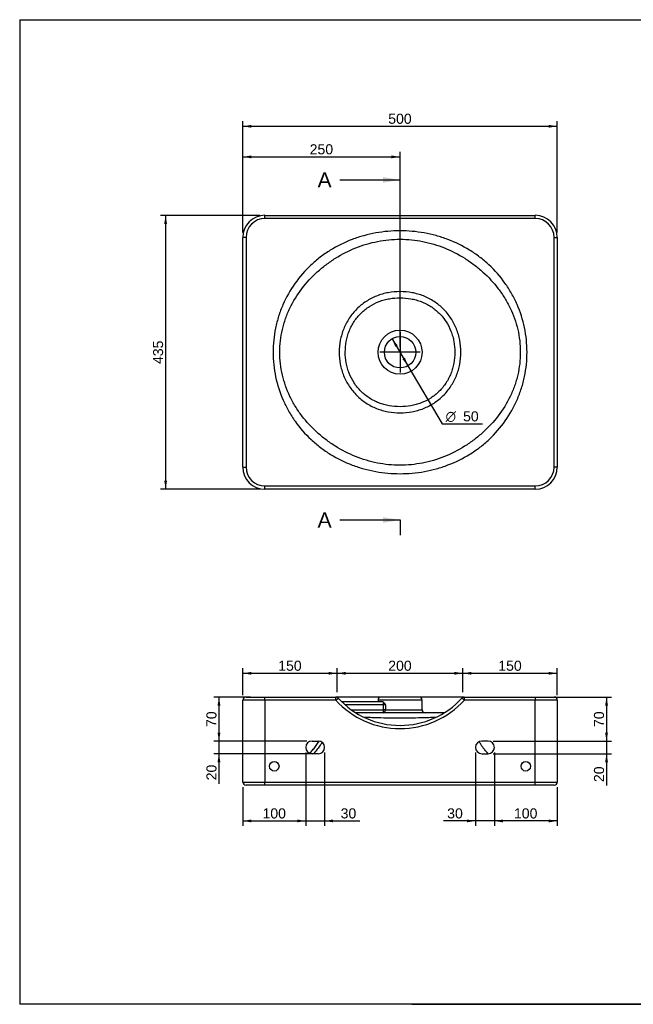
# Model space of a CAD drawing. Header units: millimetres. Extents: x 11 to 285, y 7 to 203.
# Tile 1 of 2: x 11 to 133, y 7 to 203. Entities that reach past the tile are written whole.
import ezdxf
from ezdxf.enums import TextEntityAlignment as Align
from ezdxf.lldxf.tags import DXFTag

# ---------------------------------------------------------------- set-up
doc = ezdxf.new("R2010")
doc.units = ezdxf.units.MM
for name, color, linetype in [('1', 7, 'Continuous'), ('Default', 7, 'Continuous'), ('LINES_50X44', 7, 'Continuous'), ('Predefinito', 7, 'Continuous')]:
    doc.layers.add(name, color=color, linetype=linetype)
doc.styles.add('SEACAD_Arial', font='arial.ttf')
doc.styles.add('SEACAD_Solid_Edge_ANSI1_Symbols', font='semeca1.ttf')
tags = doc.linetypes.add('CENTER2', pattern=[28.575, 19.05, -3.175, 3.175, -3.175]).pattern_tags.tags
tags[10:11] = [DXFTag(74, 4), DXFTag(75, 0), DXFTag(340, '0'), DXFTag(46, 0.0), DXFTag(50, 0.0), DXFTag(44, 0.0), DXFTag(45, 0.0)]
tags[8:9] = [DXFTag(74, 4), DXFTag(75, 0), DXFTag(340, '0'), DXFTag(46, 0.0), DXFTag(50, 0.0), DXFTag(44, 0.0), DXFTag(45, 0.0)]
tags[6:7] = [DXFTag(74, 4), DXFTag(75, 0), DXFTag(340, '0'), DXFTag(46, 0.0), DXFTag(50, 0.0), DXFTag(44, 0.0), DXFTag(45, 0.0)]
tags[4:5] = [DXFTag(74, 4), DXFTag(75, 0), DXFTag(340, '0'), DXFTag(46, 0.0), DXFTag(50, 0.0), DXFTag(44, 0.0), DXFTag(45, 0.0)]
doc.dimstyles.new('ISO_PALLINATURA', dxfattribs={"dimtxt": 2, "dimasz": 1.7, "dimexe": 1, "dimexo": 1, "dimgap": 1, "dimtad": 1, "dimlfac": 8, "dimtxsty": 'SEACAD_Arial', "dimblk1": '_SE_FILLED', "dimblk2": '_SE_FILLED', "dimsah": 1, "dimcen": 1, "dimadec": 0, "dimazin": 0, "dimtfac": 1, "dimtmove": 0, "dimatfit": 3, "dimfxl": 1, "dimtolj": 1, "dimarcsym": 0})

# ---------------------------------------------------------------- blocks, each defined once
blk = doc.blocks.new('SEANNOT_GROUP')
at = {"layer": 'Default', "color": 7, "linetype": 'CENTER2'}
for p, q in [((86.48, 140.79), (86.48, 132.79)), ((90.48, 136.79), (82.48, 136.79))]:
    blk.add_line(p, q, dxfattribs=at)
blk = doc.blocks.new('SE')
at = {"layer": 'LINES_50X44', "color": 7, "linetype": 'Continuous'}
for p, q in [((59.61, 163.98), (113.36, 163.98)), ((59.61, 163.36), (59.61, 163.98)), ((113.36, 163.36), (59.61, 163.36)), ((113.36, 163.36), (113.36, 163.98)), ((55.23, 113.98), (55.23, 159.61)), ((55.86, 159.61), (55.23, 159.61)), ((55.86, 159.61), (55.86, 113.98)), ((117.11, 113.98), (117.11, 159.61)), ((117.11, 159.61), (117.73, 159.61)), ((117.73, 159.61), (117.73, 113.98)), ((55.23, 113.98), (55.86, 113.98)), ((117.73, 113.98), (117.11, 113.98)), ((59.61, 110.23), (113.36, 110.23)), ((59.61, 109.61), (59.61, 110.23)), ((113.36, 109.61), (59.61, 109.61)), ((113.36, 109.61), (113.36, 110.23))]:
    blk.add_line(p, q, dxfattribs=at)
for radius in [4.38, 3.12]:
    blk.add_circle((86.48, 136.79), radius, dxfattribs=at)
for centre, radius, start, end in [((59.61, 159.61), 4.38, 90, 180), ((59.61, 159.61), 3.75, 90, 180), ((113.36, 159.61), 4.38, 0, 90), ((113.36, 159.61), 3.75, 0, 90), ((59.61, 113.98), 4.38, 180, 270), ((59.61, 113.98), 3.75, 180, 270), ((113.36, 113.98), 3.75, 270, 0), ((113.36, 113.98), 4.38, 270, 0)]:
    blk.add_arc(centre, radius, start, end, dxfattribs=at)
for points, knots in [([(86.48, 112.67), (84.85, 112.67), (83.24, 112.82), (80.87, 113.24), (80.09, 113.42), (78.92, 113.74), (78.53, 113.86), (77.76, 114.11), (77.37, 114.25), (75.47, 114.97), (74.02, 115.67), (71.97, 116.94), (71.31, 117.39), (70.02, 118.37), (69.39, 118.9), (67.61, 120.56), (66.55, 121.77), (65.15, 123.74), (64.72, 124.42), (63.91, 125.84), (63.55, 126.57), (62.58, 128.78), (62.08, 130.32), (61.58, 132.7), (61.45, 133.51), (61.28, 135.13), (61.24, 135.94), (61.24, 138.39), (61.4, 140.01), (61.89, 142.39), (62.1, 143.18), (62.59, 144.73), (62.88, 145.49), (63.84, 147.7), (64.63, 149.11), (66.51, 151.78), (67.58, 152.99), (69.34, 154.65), (69.96, 155.17), (71.25, 156.16), (71.93, 156.62), (73.99, 157.9), (75.44, 158.61), (77.71, 159.47), (78.49, 159.73), (80.05, 160.16), (80.84, 160.34), (83.23, 160.77), (84.84, 160.91), (88.1, 160.91), (89.71, 160.77), (92.08, 160.35), (92.87, 160.17), (94.04, 159.85), (94.42, 159.73), (95.2, 159.48), (95.58, 159.35), (97.49, 158.63), (98.93, 157.92), (100.98, 156.66), (101.65, 156.2), (102.94, 155.22), (103.57, 154.7), (105.35, 153.04), (106.41, 151.83), (107.81, 149.86), (108.24, 149.17), (109.05, 147.75), (109.41, 147.03), (110.39, 144.81), (110.88, 143.27), (111.38, 140.89), (111.51, 140.08), (111.68, 138.46), (111.72, 137.64), (111.73, 135.19), (111.56, 133.58), (111.07, 131.2), (110.86, 130.41), (110.37, 128.86), (110.08, 128.1), (109.12, 125.88), (108.33, 124.47), (106.44, 121.81), (105.38, 120.59), (103.61, 118.94), (103, 118.41), (101.71, 117.43), (101.03, 116.96), (98.96, 115.69), (97.51, 114.98), (95.24, 114.11), (94.46, 113.86), (92.9, 113.43), (92.11, 113.25), (89.72, 112.82), (88.11, 112.67), (86.48, 112.67)], [0, 0, 0, 0, 0.03125, 0.03125, 0.046875, 0.046875, 0.054688, 0.054688, 0.0625, 0.0625, 0.09375, 0.09375, 0.109375, 0.109375, 0.125, 0.125, 0.15625, 0.15625, 0.171875, 0.171875, 0.1875, 0.1875, 0.21875, 0.21875, 0.234375, 0.234375, 0.25, 0.25, 0.28125, 0.28125, 0.296875, 0.296875, 0.3125, 0.3125, 0.34375, 0.34375, 0.375, 0.375, 0.390625, 0.390625, 0.40625, 0.40625, 0.4375, 0.4375, 0.453125, 0.453125, 0.46875, 0.46875, 0.5, 0.5, 0.53125, 0.53125, 0.546875, 0.546875, 0.554687, 0.554687, 0.5625, 0.5625, 0.59375, 0.59375, 0.609375, 0.609375, 0.625, 0.625, 0.65625, 0.65625, 0.671875, 0.671875, 0.6875, 0.6875, 0.71875, 0.71875, 0.734375, 0.734375, 0.75, 0.75, 0.78125, 0.78125, 0.796875, 0.796875, 0.8125, 0.8125, 0.84375, 0.84375, 0.875, 0.875, 0.890625, 0.890625, 0.90625, 0.90625, 0.9375, 0.9375, 0.953125, 0.953125, 0.96875, 0.96875, 1, 1, 1, 1]), ([(62.57, 136.79), (62.57, 136.03), (62.61, 135.27), (62.79, 133.76), (62.92, 133.01), (63.43, 130.8), (63.94, 129.38), (64.91, 127.35), (65.27, 126.69), (66.07, 125.39), (66.5, 124.77), (67.87, 122.97), (68.89, 121.87), (70.58, 120.35), (71.16, 119.87), (72.37, 118.96), (72.99, 118.53), (74.9, 117.33), (76.23, 116.64), (78.34, 115.8), (79.06, 115.55), (80.51, 115.12), (81.24, 114.94), (83.44, 114.5), (84.93, 114.35), (87.98, 114.35), (89.48, 114.5), (91.69, 114.93), (92.43, 115.11), (93.88, 115.54), (94.6, 115.79), (96.7, 116.63), (98.04, 117.32), (99.96, 118.52), (100.59, 118.95), (101.8, 119.87), (102.38, 120.35), (104.06, 121.86), (105.09, 122.97), (106.93, 125.39), (107.72, 126.67), (108.7, 128.7), (108.99, 129.39), (109.37, 130.47), (109.48, 130.83), (109.7, 131.56), (109.79, 131.93), (110.22, 133.77), (110.39, 135.26), (110.39, 137.55), (110.35, 138.31), (110.18, 139.82), (110.05, 140.57), (109.53, 142.79), (109.03, 144.2), (108.05, 146.23), (107.69, 146.9), (106.89, 148.19), (106.47, 148.82), (105.09, 150.61), (104.07, 151.71), (102.39, 153.23), (101.8, 153.72), (100.6, 154.63), (99.98, 155.06), (98.07, 156.26), (96.73, 156.94), (94.62, 157.79), (93.9, 158.04), (92.46, 158.47), (91.73, 158.65), (89.52, 159.08), (88.03, 159.24), (84.98, 159.24), (83.48, 159.09), (81.27, 158.66), (80.54, 158.48), (79.08, 158.05), (78.36, 157.8), (76.26, 156.96), (74.92, 156.27), (73, 155.07), (72.37, 154.63), (71.16, 153.72), (70.58, 153.24), (68.9, 151.72), (67.87, 150.62), (66.03, 148.2), (65.24, 146.92), (64.26, 144.89), (63.97, 144.19), (63.6, 143.12), (63.48, 142.75), (63.27, 142.02), (63.17, 141.66), (62.74, 139.82), (62.57, 138.32), (62.57, 136.79)], [0, 0, 0, 0, 0.015625, 0.015625, 0.03125, 0.03125, 0.0625, 0.0625, 0.078125, 0.078125, 0.09375, 0.09375, 0.125, 0.125, 0.140625, 0.140625, 0.15625, 0.15625, 0.1875, 0.1875, 0.203125, 0.203125, 0.21875, 0.21875, 0.25, 0.25, 0.28125, 0.28125, 0.296875, 0.296875, 0.3125, 0.3125, 0.34375, 0.34375, 0.359375, 0.359375, 0.375, 0.375, 0.40625, 0.40625, 0.4375, 0.4375, 0.453125, 0.453125, 0.460937, 0.460937, 0.46875, 0.46875, 0.5, 0.5, 0.515625, 0.515625, 0.53125, 0.53125, 0.5625, 0.5625, 0.578125, 0.578125, 0.59375, 0.59375, 0.625, 0.625, 0.640625, 0.640625, 0.65625, 0.65625, 0.6875, 0.6875, 0.703125, 0.703125, 0.71875, 0.71875, 0.75, 0.75, 0.78125, 0.78125, 0.796875, 0.796875, 0.8125, 0.8125, 0.84375, 0.84375, 0.859375, 0.859375, 0.875, 0.875, 0.90625, 0.90625, 0.9375, 0.9375, 0.953125, 0.953125, 0.960937, 0.960937, 0.96875, 0.96875, 1, 1, 1, 1]), ([(98.58, 136.79), (98.58, 135.99), (98.5, 135.2), (98.28, 134.03), (98.19, 133.64), (97.96, 132.88), (97.84, 132.5), (97.54, 131.77), (97.37, 131.41), (97, 130.71), (96.8, 130.37), (96.14, 129.37), (95.64, 128.76), (94.52, 127.65), (93.89, 127.14), (92.57, 126.28), (91.87, 125.91), (90.77, 125.48), (90.39, 125.35), (89.62, 125.13), (89.24, 125.04), (88.07, 124.82), (87.28, 124.75), (85.68, 124.76), (84.89, 124.83), (83.71, 125.04), (83.32, 125.13), (82.56, 125.35), (82.19, 125.48), (81.45, 125.77), (81.09, 125.93), (80.39, 126.3), (80.04, 126.5), (79.05, 127.16), (78.43, 127.65), (77.31, 128.77), (76.8, 129.4), (75.93, 130.71), (75.57, 131.41), (75.12, 132.51), (74.99, 132.89), (74.77, 133.66), (74.68, 134.04), (74.46, 135.21), (74.39, 136), (74.39, 137.6), (74.46, 138.39), (74.68, 139.56), (74.78, 139.95), (75, 140.71), (75.13, 141.09), (75.43, 141.82), (75.59, 142.18), (75.96, 142.88), (76.17, 143.23), (76.82, 144.22), (77.32, 144.83), (78.45, 145.94), (79.07, 146.45), (80.39, 147.31), (81.09, 147.67), (82.2, 148.11), (82.58, 148.24), (83.34, 148.46), (83.73, 148.55), (84.89, 148.76), (85.69, 148.83), (87.28, 148.83), (88.08, 148.76), (89.25, 148.55), (89.64, 148.45), (90.4, 148.24), (90.78, 148.11), (91.51, 147.82), (91.87, 147.65), (92.57, 147.29), (92.92, 147.09), (93.92, 146.43), (94.53, 145.94), (95.65, 144.82), (96.16, 144.2), (97.03, 142.88), (97.39, 142.18), (97.84, 141.08), (97.97, 140.7), (98.19, 139.94), (98.28, 139.55), (98.5, 138.39), (98.58, 137.59), (98.58, 136.79)], [0, 0, 0, 0, 0.03125, 0.03125, 0.046875, 0.046875, 0.0625, 0.0625, 0.078125, 0.078125, 0.09375, 0.09375, 0.125, 0.125, 0.15625, 0.15625, 0.1875, 0.1875, 0.203125, 0.203125, 0.21875, 0.21875, 0.25, 0.25, 0.28125, 0.28125, 0.296875, 0.296875, 0.3125, 0.3125, 0.328125, 0.328125, 0.34375, 0.34375, 0.375, 0.375, 0.40625, 0.40625, 0.4375, 0.4375, 0.453125, 0.453125, 0.46875, 0.46875, 0.5, 0.5, 0.53125, 0.53125, 0.546875, 0.546875, 0.5625, 0.5625, 0.578125, 0.578125, 0.59375, 0.59375, 0.625, 0.625, 0.65625, 0.65625, 0.6875, 0.6875, 0.703125, 0.703125, 0.71875, 0.71875, 0.75, 0.75, 0.78125, 0.78125, 0.796875, 0.796875, 0.8125, 0.8125, 0.828125, 0.828125, 0.84375, 0.84375, 0.875, 0.875, 0.90625, 0.90625, 0.9375, 0.9375, 0.953125, 0.953125, 0.96875, 0.96875, 1, 1, 1, 1]), ([(86.48, 125.98), (87.2, 125.98), (87.91, 126.04), (88.96, 126.23), (89.31, 126.3), (90, 126.49), (90.34, 126.61), (91.34, 126.99), (91.97, 127.31), (93.17, 128.08), (93.74, 128.53), (94.75, 129.53), (95.2, 130.08), (95.79, 130.98), (95.98, 131.29), (96.31, 131.93), (96.45, 132.25), (96.72, 132.91), (96.83, 133.25), (97.03, 133.93), (97.11, 134.29), (97.31, 135.34), (97.37, 136.06), (97.37, 137.5), (97.31, 138.21), (97.12, 139.26), (97.04, 139.6), (96.85, 140.29), (96.73, 140.64), (96.34, 141.64), (96.01, 142.27), (95.24, 143.46), (94.78, 144.02), (93.77, 145.03), (93.22, 145.48), (92.31, 146.06), (92, 146.24), (91.36, 146.57), (91.04, 146.71), (90.38, 146.97), (90.04, 147.08), (89.35, 147.27), (89, 147.35), (87.94, 147.54), (87.22, 147.61), (85.78, 147.61), (85.07, 147.55), (84.02, 147.37), (83.67, 147.29), (82.98, 147.1), (82.64, 146.99), (81.64, 146.6), (81, 146.28), (79.8, 145.52), (79.23, 145.06), (78.22, 144.06), (77.77, 143.51), (77.17, 142.62), (76.99, 142.3), (76.66, 141.67), (76.51, 141.34), (76.25, 140.68), (76.13, 140.34), (75.94, 139.66), (75.85, 139.31), (75.66, 138.25), (75.59, 137.53), (75.59, 136.09), (75.65, 135.38), (75.84, 134.33), (75.92, 133.98), (76.12, 133.29), (76.23, 132.95), (76.63, 131.95), (76.95, 131.32), (77.73, 130.12), (78.19, 129.56), (79.2, 128.55), (79.76, 128.1), (80.66, 127.52), (80.97, 127.34), (81.61, 127.02), (81.94, 126.87), (82.6, 126.61), (82.94, 126.5), (83.63, 126.31), (83.99, 126.23), (85.05, 126.04), (85.76, 125.98), (86.48, 125.98)], [0, 0, 0, 0, 0.03125, 0.03125, 0.046875, 0.046875, 0.0625, 0.0625, 0.09375, 0.09375, 0.125, 0.125, 0.15625, 0.15625, 0.171875, 0.171875, 0.1875, 0.1875, 0.203125, 0.203125, 0.21875, 0.21875, 0.25, 0.25, 0.28125, 0.28125, 0.296875, 0.296875, 0.3125, 0.3125, 0.34375, 0.34375, 0.375, 0.375, 0.40625, 0.40625, 0.421875, 0.421875, 0.4375, 0.4375, 0.453125, 0.453125, 0.46875, 0.46875, 0.5, 0.5, 0.53125, 0.53125, 0.546875, 0.546875, 0.5625, 0.5625, 0.59375, 0.59375, 0.625, 0.625, 0.65625, 0.65625, 0.671875, 0.671875, 0.6875, 0.6875, 0.703125, 0.703125, 0.71875, 0.71875, 0.75, 0.75, 0.78125, 0.78125, 0.796875, 0.796875, 0.8125, 0.8125, 0.84375, 0.84375, 0.875, 0.875, 0.90625, 0.90625, 0.921875, 0.921875, 0.9375, 0.9375, 0.953125, 0.953125, 0.96875, 0.96875, 1, 1, 1, 1])]:
    blk.add_open_spline(points, degree=3, knots=knots, dxfattribs=at)
blk = doc.blocks.new('SE2')
at = {"color": 7, "linetype": 'Continuous', "style": 'SEACAD_Arial'}
blk.add_text('A', height=3, dxfattribs=at).set_placement((70.08, 172.52), align=Align.TOP_LEFT)
blk = doc.blocks.new('SE3')
at = {"color": 7, "linetype": 'Continuous', "style": 'SEACAD_Arial'}
blk.add_text('A', height=3, dxfattribs=at).set_placement((70.08, 104.98), align=Align.TOP_LEFT)
blk = doc.blocks.new('SEANNOT_GROUP2')
at = {"linetype": 'Continuous'}
blk.add_hatch(color=7, dxfattribs=at).paths.add_polyline_path([(83.08, 170.46), (86.48, 171.02), (83.08, 171.59)])
at = {"color": 7, "linetype": 'Continuous'}
blk.add_lwpolyline([(74.48, 171.02), (86.48, 171.02)], dxfattribs=at)
blk = doc.blocks.new('SEANNOT_GROUP3')
at = {"linetype": 'Continuous'}
blk.add_hatch(color=7, dxfattribs=at).paths.add_polyline_path([(83.08, 102.91), (86.48, 103.48), (83.08, 104.04)])
at = {"color": 7, "linetype": 'Continuous'}
blk.add_lwpolyline([(74.48, 103.48), (86.48, 103.48)], dxfattribs=at)
blk = doc.blocks.new('SE1')
at = {"layer": 'Default', "color": 7, "linetype": 'CENTER2'}
for p, q in [((86.48, 171.02), (86.48, 174.02)), ((86.48, 103.48), (86.48, 100.48))]:
    blk.add_line(p, q, dxfattribs=at)
at = {"layer": 'Default', "color": 7, "linetype": 'CENTER2', "const_width": 0.00035}
blk.add_lwpolyline([(86.48, 171.02), (86.48, 103.48)], dxfattribs=at)
at = {"layer": 'Default'}
for name in ['SE2', 'SEANNOT_GROUP2', 'SE3', 'SEANNOT_GROUP3']:
    blk.add_blockref(name, (0, 0), dxfattribs=at)
blk = doc.blocks.new('SE5')
at = {"layer": 'LINES_50X44', "color": 7, "linetype": 'Continuous'}
for p, q in [((55.23, 51.43), (55.23, 67.68)), ((59.61, 67.68), (55.23, 67.68)), ((55.86, 68.3), (59.61, 68.3)), ((59.61, 68.3), (73.7, 68.3)), ((59.61, 67.68), (59.61, 68.3)), ((59.61, 67.68), (59.61, 51.43)), ((73.7, 67.68), (59.61, 67.68)), ((82.73, 68.3), (73.7, 68.3)), ((73.7, 67.68), (73.7, 68.3)), ((73.7, 67.68), (74.16, 68.1)), ((74.82, 67.42), (82.89, 67.42)), ((83.17, 66.79), (75.5, 66.79)), ((90.86, 67.68), (82.11, 67.68)), ((82.11, 67.68), (82.11, 67.42)), ((90.23, 68.3), (82.73, 68.3)), ((83.17, 66.79), (83.17, 67.3)), ((83.17, 65.8), (83.17, 66.79)), ((83.59, 66.79), (83.17, 66.79)), ((83.59, 66.79), (83.59, 65.8)), ((99.26, 68.3), (90.23, 68.3)), ((90.86, 65.8), (90.86, 67.68)), ((99.26, 67.68), (98.8, 68.1)), ((99.26, 68.3), (113.36, 68.3)), ((99.26, 68.3), (99.26, 67.68)), ((113.36, 67.68), (99.26, 67.68)), ((113.36, 68.3), (117.11, 68.3)), ((113.36, 68.3), (113.36, 67.68)), ((113.36, 51.43), (113.36, 67.68)), ((117.73, 67.68), (113.36, 67.68)), ((117.73, 67.68), (117.73, 51.43)), ((76.75, 65.8), (83.17, 65.8)), ((95.27, 65.18), (77.7, 65.18)), ((83.59, 65.8), (83.17, 65.8)), ((83.17, 65.18), (83.17, 65.8)), ((83.59, 65.8), (90.86, 65.8)), ((68.98, 59.55), (70.23, 59.55)), ((103.98, 59.55), (102.73, 59.55)), ((70.23, 57.05), (68.98, 57.05)), ((102.73, 57.05), (103.98, 57.05)), ((55.23, 51.43), (59.61, 51.43)), ((59.61, 51.43), (113.36, 51.43)), ((59.61, 50.8), (59.61, 51.43)), ((113.36, 51.43), (117.73, 51.43)), ((113.36, 50.8), (113.36, 51.43)), ((59.61, 50.8), (55.86, 50.8)), ((113.36, 50.8), (59.61, 50.8)), ((117.11, 50.8), (113.36, 50.8))]:
    blk.add_line(p, q, dxfattribs=at)
for centre in [(61.48, 54.55), (111.48, 54.55)]:
    blk.add_circle(centre, 0.938, dxfattribs=at)
for centre, radius, start, end in [((55.86, 67.68), 0.625, 90, 180), ((73.7, 67.68), 0.625, 42.4814, 90), ((86.48, 79.38), 17.33, 222.4814, 317.5186), ((86.48, 79.38), 16.7, 222.4814, 317.5186), ((82.73, 67.68), 0.625, 90, 180), ((82.86, 66.95), 0.468, 48.457, 86.638), ((81.3, 65.35), 2.71, 32.1949, 46.0826), ((90.23, 67.68), 0.625, 0, 90), ((99.26, 67.68), 0.625, 90, 137.5186), ((117.11, 67.68), 0.625, 0, 90), ((91.48, 65.8), 0.625, 180, 270), ((68.98, 58.3), 1.25, 90, 270), ((70.23, 58.3), 1.25, 270, 90), ((102.73, 58.3), 1.25, 90, 270), ((103.98, 58.3), 1.25, 270, 90), ((55.86, 51.43), 0.625, 180, 270), ((117.11, 51.43), 0.625, 270, 0)]:
    blk.add_arc(centre, radius, start, end, dxfattribs=at)
blk.add_ellipse((83.17, 65.8), major_axis=(0, -0.625), ratio=0.661438, start_param=0, end_param=1.570796, dxfattribs=at)
for points, knots in [([(93.56, 64.25), (93.4, 64.25), (93.23, 64.24), (92.7, 64.22), (92.32, 64.21), (91.55, 64.19), (91.15, 64.18), (89.95, 64.14), (89.14, 64.12), (87.47, 64.08), (86.61, 64.08), (85.33, 64.09), (84.91, 64.1), (84.07, 64.11), (83.65, 64.12), (82.43, 64.16), (81.64, 64.18), (80.5, 64.22), (80.13, 64.23), (79.65, 64.24), (79.53, 64.25), (79.42, 64.25)], [0.6803679, 0.6803679, 0.6803679, 0.6803679, 0.6875, 0.6875, 0.703125, 0.703125, 0.71875, 0.71875, 0.75, 0.75, 0.78125, 0.78125, 0.796875, 0.796875, 0.8125, 0.8125, 0.84375, 0.84375, 0.859375, 0.859375, 0.8642262, 0.8642262, 0.8642262, 0.8642262]), ([(68.48, 57.16), (68.68, 57.35), (68.88, 57.56), (69.28, 58), (69.48, 58.24), (69.87, 58.74), (70.05, 58.99), (70.29, 59.34), (70.35, 59.44), (70.4, 59.53)], [0.4423803, 0.4423803, 0.4423803, 0.4423803, 0.5, 0.5, 0.5625, 0.5625, 0.625, 0.625, 0.6471218, 0.6471218, 0.6471218, 0.6471218]), ([(70.99, 59.3), (70.87, 59.11), (70.75, 58.93), (70.44, 58.47), (70.24, 58.2), (69.82, 57.68), (69.6, 57.42), (69.33, 57.14), (69.29, 57.09), (69.25, 57.05)], [0.334265, 0.334265, 0.334265, 0.334265, 0.375, 0.375, 0.4375, 0.4375, 0.5, 0.5, 0.5117181, 0.5117181, 0.5117181, 0.5117181]), ([(104.01, 57.05), (103.99, 57.07), (103.87, 57.2), (103.65, 57.44), (103.33, 57.81), (103.01, 58.23), (102.68, 58.69), (102.42, 59.1), (102.27, 59.36), (102.22, 59.44)], [0.4956728, 0.4956728, 0.4956728, 0.4956728, 0.5002056, 0.5282683, 0.5588328, 0.591897, 0.6274804, 0.6655721, 0.6834842, 0.6834842, 0.6834842, 0.6834842])]:
    blk.add_open_spline(points, degree=3, knots=knots, dxfattribs=at)
blk = doc.blocks.new('DMBLK4')
at = {"layer": 'Default', "linetype": 'Continuous'}
for points in [[(56.93, 181.96), (55.23, 181.67), (56.93, 181.39)], [(116.03, 181.96), (116.03, 181.39), (117.73, 181.67)]]:
    blk.add_hatch(color=7, dxfattribs=at).paths.add_polyline_path(points)
at = {"layer": 'Default', "color": 7, "linetype": 'Continuous'}
for p, q in [((55.23, 160.61), (55.23, 182.67)), ((117.73, 160.61), (117.73, 182.67)), ((55.23, 181.67), (117.73, 181.67))]:
    blk.add_line(p, q, dxfattribs=at)
at = {"layer": 'Default', "color": 7, "linetype": 'Continuous', "style": 'SEACAD_Arial'}
blk.add_text('500', height=2, dxfattribs=at).set_placement((84.13, 184.17), align=Align.TOP_LEFT)
blk = doc.blocks.new('_SE_FILLED')
at = {"color": 0}
blk.add_line((0, 0), (-1, 0), dxfattribs=at)
blk.add_solid([(0, 0), (-1, -0.1665), (-1, 0.1665), (0, 0)], dxfattribs=at)
blk = doc.blocks.new('DMBLK5')
at = {"layer": 'Default', "linetype": 'Continuous'}
for points in [[(56.93, 175.88), (55.23, 175.6), (56.93, 175.31)], [(84.78, 175.88), (84.78, 175.31), (86.48, 175.6)]]:
    blk.add_hatch(color=7, dxfattribs=at).paths.add_polyline_path(points)
at = {"layer": 'Default', "color": 7, "linetype": 'Continuous'}
for p, q in [((55.23, 160.61), (55.23, 176.6)), ((86.48, 137.79), (86.48, 176.6)), ((55.23, 175.6), (86.48, 175.6))]:
    blk.add_line(p, q, dxfattribs=at)
at = {"layer": 'Default', "color": 7, "linetype": 'Continuous', "style": 'SEACAD_Arial'}
blk.add_text('250', height=2, dxfattribs=at).set_placement((68.51, 178.1), align=Align.TOP_LEFT)
blk = doc.blocks.new('DMBLK6')
at = {"layer": 'Default', "linetype": 'Continuous'}
for points in [[(39.59, 162.28), (40.16, 162.28), (39.87, 163.98)], [(39.59, 111.31), (39.87, 109.61), (40.16, 111.31)]]:
    blk.add_hatch(color=7, dxfattribs=at).paths.add_polyline_path(points)
at = {"layer": 'Default', "color": 7, "linetype": 'Continuous'}
for p, q in [((58.61, 163.98), (38.87, 163.98)), ((39.87, 163.98), (39.87, 109.61)), ((58.61, 109.61), (38.87, 109.61))]:
    blk.add_line(p, q, dxfattribs=at)
at = {"layer": 'Default', "color": 7, "linetype": 'Continuous', "style": 'SEACAD_Arial'}
blk.add_text('435', height=2, rotation=90, dxfattribs=at).set_placement((37.37, 134.45), align=Align.TOP_LEFT)
blk = doc.blocks.new('DMBLK7')
at = {"layer": 'Default', "linetype": 'Continuous'}
for points in [[(86.01, 138.17), (84.9, 139.49), (85.52, 137.88)], [(87.45, 135.71), (86.96, 135.42), (88.06, 134.1)]]:
    blk.add_hatch(color=7, dxfattribs=at).paths.add_polyline_path(points)
at = {"layer": 'Default', "color": 7, "linetype": 'Continuous'}
for p, q in [((84.9, 139.49), (88.06, 134.1)), ((88.06, 134.1), (94.83, 122.56)), ((94.83, 122.56), (102.84, 122.56))]:
    blk.add_line(p, q, dxfattribs=at)
for s, style, p in [('O', 'SEACAD_Solid_Edge_ANSI1_Symbols', (95.53, 125.06)), ('50', 'SEACAD_Arial', (99.01, 125.06))]:
    blk.add_text(s, height=2, dxfattribs=dict(at, style=style)).set_placement(p, align=Align.TOP_LEFT)
blk = doc.blocks.new('DMBLK14')
at = {"layer": 'Default', "linetype": 'Continuous'}
for points in [[(56.93, 73.31), (55.23, 73.03), (56.93, 72.74)], [(72.28, 73.31), (72.28, 72.74), (73.98, 73.03)]]:
    blk.add_hatch(color=7, dxfattribs=at).paths.add_polyline_path(points)
at = {"layer": 'Default', "color": 7, "linetype": 'Continuous'}
for p, q in [((55.23, 68.68), (55.23, 74.03)), ((55.23, 73.03), (73.98, 73.03)), ((73.98, 69.3), (73.98, 74.03))]:
    blk.add_line(p, q, dxfattribs=at)
at = {"layer": 'Default', "color": 7, "linetype": 'Continuous', "style": 'SEACAD_Arial'}
blk.add_text('150', height=2, dxfattribs=at).set_placement((62.26, 75.53), align=Align.TOP_LEFT)
blk = doc.blocks.new('DMBLK15')
at = {"layer": 'Default', "linetype": 'Continuous'}
for points in [[(75.68, 73.31), (73.98, 73.03), (75.68, 72.74)], [(97.28, 73.31), (97.28, 72.74), (98.98, 73.03)]]:
    blk.add_hatch(color=7, dxfattribs=at).paths.add_polyline_path(points)
at = {"layer": 'Default', "color": 7, "linetype": 'Continuous'}
for p, q in [((73.98, 69.3), (73.98, 74.03)), ((73.98, 73.03), (98.98, 73.03)), ((98.98, 69.3), (98.98, 74.03))]:
    blk.add_line(p, q, dxfattribs=at)
at = {"layer": 'Default', "color": 7, "linetype": 'Continuous', "style": 'SEACAD_Arial'}
blk.add_text('200', height=2, dxfattribs=at).set_placement((84.13, 75.53), align=Align.TOP_LEFT)
blk = doc.blocks.new('DMBLK16')
at = {"layer": 'Default', "linetype": 'Continuous'}
for points in [[(100.68, 73.31), (98.98, 73.03), (100.68, 72.74)], [(116.03, 73.31), (116.03, 72.74), (117.73, 73.03)]]:
    blk.add_hatch(color=7, dxfattribs=at).paths.add_polyline_path(points)
at = {"layer": 'Default', "color": 7, "linetype": 'Continuous'}
for p, q in [((98.98, 69.3), (98.98, 74.03)), ((98.98, 73.03), (117.73, 73.03)), ((117.73, 68.68), (117.73, 74.03))]:
    blk.add_line(p, q, dxfattribs=at)
at = {"layer": 'Default', "color": 7, "linetype": 'Continuous', "style": 'SEACAD_Arial'}
blk.add_text('150', height=2, dxfattribs=at).set_placement((106.01, 75.53), align=Align.TOP_LEFT)
blk = doc.blocks.new('DMBLK17')
at = {"layer": 'Default', "linetype": 'Continuous'}
for points in [[(127.82, 66.6), (127.53, 68.3), (127.25, 66.6)], [(127.82, 61.25), (127.25, 61.25), (127.53, 59.55)]]:
    blk.add_hatch(color=7, dxfattribs=at).paths.add_polyline_path(points)
at = {"layer": 'Default', "color": 7, "linetype": 'Continuous'}
for p, q in [((114.36, 68.3), (128.53, 68.3)), ((127.53, 68.3), (127.53, 59.55)), ((104.98, 59.55), (128.53, 59.55))]:
    blk.add_line(p, q, dxfattribs=at)
at = {"layer": 'Default', "color": 7, "linetype": 'Continuous', "style": 'SEACAD_Arial'}
blk.add_text('70', height=2, rotation=90, dxfattribs=at).set_placement((125.03, 62.36), align=Align.TOP_LEFT)
blk = doc.blocks.new('DMBLK18')
at = {"layer": 'Default', "linetype": 'Continuous'}
for points in [[(127.82, 61.25), (127.25, 61.25), (127.53, 59.55)], [(127.82, 55.35), (127.53, 57.05), (127.25, 55.35)]]:
    blk.add_hatch(color=7, dxfattribs=at).paths.add_polyline_path(points)
at = {"layer": 'Default', "color": 7, "linetype": 'Continuous'}
for p, q in [((127.53, 62.95), (127.53, 50.72)), ((104.98, 59.55), (128.53, 59.55)), ((104.98, 57.05), (128.53, 57.05))]:
    blk.add_line(p, q, dxfattribs=at)
at = {"layer": 'Default', "color": 7, "linetype": 'Continuous', "style": 'SEACAD_Arial'}
blk.add_text('20', height=2, rotation=90, dxfattribs=at).set_placement((125.03, 51.42), align=Align.TOP_LEFT)
blk = doc.blocks.new('DMBLK19')
at = {"layer": 'Default', "linetype": 'Continuous'}
for points in [[(50.19, 66.6), (50.76, 66.6), (50.48, 68.3)], [(50.19, 61.25), (50.48, 59.55), (50.76, 61.25)]]:
    blk.add_hatch(color=7, dxfattribs=at).paths.add_polyline_path(points)
at = {"layer": 'Default', "color": 7, "linetype": 'Continuous'}
for p, q in [((56.73, 68.3), (49.48, 68.3)), ((50.48, 68.3), (50.48, 59.55)), ((67.98, 59.55), (49.48, 59.55))]:
    blk.add_line(p, q, dxfattribs=at)
at = {"layer": 'Default', "color": 7, "linetype": 'Continuous', "style": 'SEACAD_Arial'}
blk.add_text('70', height=2, rotation=90, dxfattribs=at).set_placement((47.98, 62.36), align=Align.TOP_LEFT)
blk = doc.blocks.new('DMBLK20')
at = {"layer": 'Default', "linetype": 'Continuous'}
for points in [[(50.19, 61.25), (50.48, 59.55), (50.76, 61.25)], [(50.19, 55.35), (50.76, 55.35), (50.48, 57.05)]]:
    blk.add_hatch(color=7, dxfattribs=at).paths.add_polyline_path(points)
at = {"layer": 'Default', "color": 7, "linetype": 'Continuous'}
for p, q in [((50.48, 62.95), (50.48, 51.07)), ((67.98, 59.55), (49.48, 59.55)), ((69.23, 57.05), (49.48, 57.05))]:
    blk.add_line(p, q, dxfattribs=at)
at = {"layer": 'Default', "color": 7, "linetype": 'Continuous', "style": 'SEACAD_Arial'}
blk.add_text('20', height=2, rotation=90, dxfattribs=at).set_placement((47.98, 51.77), align=Align.TOP_LEFT)
blk = doc.blocks.new('DMBLK21')
at = {"layer": 'Default', "linetype": 'Continuous'}
for points in [[(56.93, 43.42), (56.93, 43.99), (55.23, 43.7)], [(66.03, 43.42), (67.73, 43.7), (66.03, 43.99)]]:
    blk.add_hatch(color=7, dxfattribs=at).paths.add_polyline_path(points)
at = {"layer": 'Default', "color": 7, "linetype": 'Continuous'}
for p, q in [((67.73, 57.3), (67.73, 42.7)), ((55.23, 50.43), (55.23, 42.7)), ((55.23, 43.7), (67.73, 43.7))]:
    blk.add_line(p, q, dxfattribs=at)
at = {"layer": 'Default', "color": 7, "linetype": 'Continuous', "style": 'SEACAD_Arial'}
blk.add_text('100', height=2, dxfattribs=at).set_placement((59.13, 46.2), align=Align.TOP_LEFT)
blk = doc.blocks.new('DMBLK22')
at = {"layer": 'Default', "linetype": 'Continuous'}
for points in [[(66.03, 43.42), (67.73, 43.7), (66.03, 43.99)], [(73.18, 43.42), (73.18, 43.99), (71.48, 43.7)]]:
    blk.add_hatch(color=7, dxfattribs=at).paths.add_polyline_path(points)
at = {"layer": 'Default', "color": 7, "linetype": 'Continuous'}
for p, q in [((67.73, 57.3), (67.73, 42.7)), ((71.48, 57.3), (71.48, 42.7)), ((64.33, 43.7), (78.5, 43.7))]:
    blk.add_line(p, q, dxfattribs=at)
at = {"layer": 'Default', "color": 7, "linetype": 'Continuous', "style": 'SEACAD_Arial'}
blk.add_text('30', height=2, dxfattribs=at).set_placement((74.67, 46.2), align=Align.TOP_LEFT)
blk = doc.blocks.new('DMBLK23')
at = {"layer": 'Default', "linetype": 'Continuous'}
for points in [[(106.93, 43.42), (106.93, 43.99), (105.23, 43.7)], [(116.03, 43.42), (117.73, 43.7), (116.03, 43.99)]]:
    blk.add_hatch(color=7, dxfattribs=at).paths.add_polyline_path(points)
at = {"layer": 'Default', "color": 7, "linetype": 'Continuous'}
for p, q in [((105.23, 57.3), (105.23, 42.7)), ((117.73, 50.43), (117.73, 42.7)), ((117.73, 43.7), (105.23, 43.7))]:
    blk.add_line(p, q, dxfattribs=at)
at = {"layer": 'Default', "color": 7, "linetype": 'Continuous', "style": 'SEACAD_Arial'}
blk.add_text('100', height=2, dxfattribs=at).set_placement((109.13, 46.2), align=Align.TOP_LEFT)
blk = doc.blocks.new('DMBLK24')
at = {"layer": 'Default', "linetype": 'Continuous'}
for points in [[(99.78, 43.42), (101.48, 43.7), (99.78, 43.99)], [(106.93, 43.42), (106.93, 43.99), (105.23, 43.7)]]:
    blk.add_hatch(color=7, dxfattribs=at).paths.add_polyline_path(points)
at = {"layer": 'Default', "color": 7, "linetype": 'Continuous'}
for p, q in [((101.48, 57.3), (101.48, 42.7)), ((105.23, 57.3), (105.23, 42.7)), ((108.63, 43.7), (95.15, 43.7))]:
    blk.add_line(p, q, dxfattribs=at)
at = {"layer": 'Default', "color": 7, "linetype": 'Continuous', "style": 'SEACAD_Arial'}
blk.add_text('30', height=2, dxfattribs=at).set_placement((95.85, 46.2), align=Align.TOP_LEFT)

msp = doc.modelspace()

# ---------------------------------------------------------------- linework, layer by layer
at = {"layer": '1', "color": 7, "linetype": 'Continuous'}
for p, q in [((10.8564, 202.845), (284.3566, 202.845)), ((10.8564, 202.845), (10.8564, 7.2813)), ((284.3566, 7.2813), (10.8564, 7.2813)), ((88.7928, 7.3094), (284.3566, 7.3094))]:
    msp.add_line(p, q, dxfattribs=at)
at = {"layer": 'Predefinito', "color": 7, "linetype": 'Continuous'}
msp.add_line((88.7928, 7.3094), (88.7928, 7.2813), dxfattribs=at)

# ---------------------------------------------------------------- block references
at = {"layer": 'Default'}
for name in ['SE1', 'SE', 'SEANNOT_GROUP', 'SE5']:
    msp.add_blockref(name, (0, 0), dxfattribs=at)

# ---------------------------------------------------------------- dimensions: what is measured, and where the dimension line sits
at = {"layer": 'Default', "color": 7, "linetype": 'Continuous'}
for base, p1, p2, angle, picture, middle, dimtype in [((55.2317, 181.6732), (55.2317, 159.6065), (117.7317, 159.6065), 0, 'DMBLK4', (86.4817, 181.6732), 161), ((39.8739, 163.9815), (59.6067, 163.9815), (59.6067, 109.6065), 270, 'DMBLK6', (39.8739, 136.794), 161), ((73.9817, 73.0259), (73.9817, 68.3002), (98.9817, 68.3002), 0, 'DMBLK15', (86.4817, 73.0259), 161), ((50.4762, 59.5502), (57.7317, 68.3002), (68.9817, 59.5502), 90, 'DMBLK19', (50.4762, 63.9252), 160), ((127.5347, 59.5502), (113.3567, 68.3002), (103.9817, 59.5502), 90, 'DMBLK17', (127.5347, 63.9252), 160), ((50.4762, 57.0502), (68.9817, 59.5502), (70.2317, 57.0502), 90, 'DMBLK20', (50.4762, 55.5994), 160), ((127.5347, 59.5502), (103.9817, 59.5502), (103.9817, 57.0502), 270, 'DMBLK18', (127.5347, 55.2506), 161), ((67.7317, 43.7047), (67.7317, 58.3002), (71.4817, 58.3002), 0, 'DMBLK22', (73.9732, 43.7047), 161)]:
    dim = msp.add_linear_dim(base=base, p1=p1, p2=p2, angle=angle, text='\\A1;<>', dimstyle='ISO_PALLINATURA', dxfattribs=at)
    dim.commit()
    dim.dimension.update_dxf_attribs({"geometry": picture, "text_midpoint": middle, "dimtype": dimtype})
for base, p1, p2, picture, middle in [((86.4817, 175.5978), (55.2317, 159.6065), (86.4817, 136.794), 'DMBLK5', (70.8567, 175.5978)), ((73.9817, 73.0259), (55.2317, 67.6752), (73.9817, 68.3002), 'DMBLK14', (64.6067, 73.0259)), ((117.7317, 73.0259), (98.9817, 68.3002), (117.7317, 67.6752), 'DMBLK16', (108.3567, 73.0259)), ((67.7317, 43.7047), (55.2317, 51.4252), (67.7317, 58.3002), 'DMBLK21', (61.4817, 43.7047)), ((101.4817, 43.7047), (105.2317, 58.3002), (101.4817, 58.3002), 'DMBLK24', (99.68, 43.7047)), ((105.2317, 43.7047), (117.7317, 51.4252), (105.2317, 58.3002), 'DMBLK23', (111.4817, 43.7047))]:
    dim = msp.add_linear_dim(base=base, p1=p1, p2=p2, text='\\A1;<>', dimstyle='ISO_PALLINATURA', dxfattribs=at)
    dim.commit()
    dim.dimension.update_dxf_attribs({"geometry": picture, "text_midpoint": middle, "dimtype": 160})
dim = msp.add_diameter_dim_2p(p1=(84.9014, 139.49), p2=(88.062, 134.098), text='\\A1;<>', dimstyle='ISO_PALLINATURA', override={"dimtad": 0, "dimtih": 1, "dimtoh": 1, "dimtofl": 0}, dxfattribs=at)
dim.commit()
dim.dimension.update_dxf_attribs({"geometry": 'DMBLK7', "text_midpoint": (94.8281, 122.5552), "dimtype": 163})

doc.saveas('drawing.dxf')
